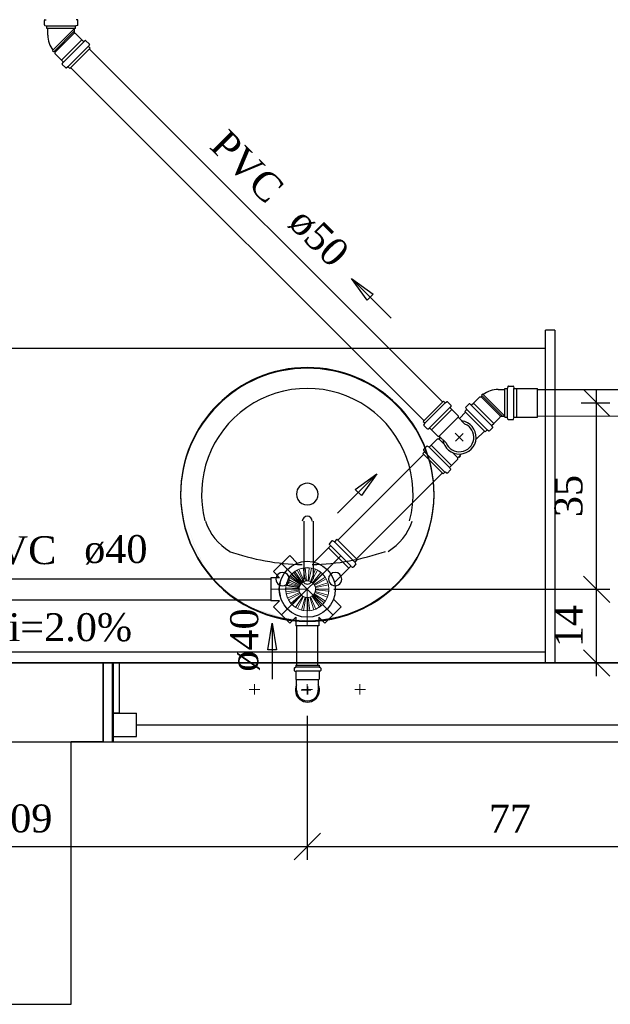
# Model space of a CAD drawing. Header units: millimetres. Extents: x 664 to 730045, y -4 to 80.
# Tile 45 of 78: x 729.49 to 733.97, y 18.03 to 25.5. Entities that reach past the tile are written whole.
import ezdxf

# ---------------------------------------------------------------- set-up
doc = ezdxf.new("R2010")
doc.units = ezdxf.units.MM
doc.header["$MEASUREMENT"] = 0
doc.linetypes.add('DASHDOT', pattern=[25.4, 12.7, -6.35, 0, -6.35])
for name, color, linetype, lineweight in [('CV-Sentido tubo', 7, 'Continuous', 20), ('CV-Seção tubo', 1, 'Continuous', 30), ('CV-Textos tubo', 7, 'Continuous', 20), ('Nível 1', 7, 'Continuous', 5), ('Simbolos', 1, 'Continuous', 30), ('SIMBOLOS INT', 8, 'Continuous', 5), ('Simbolos_int', 1, 'Continuous', 30), ('TQ-Sentido tubo', 7, 'Continuous', 20), ('TQ-Seção tubo', 1, 'Continuous', 30), ('TQ-Textos tubo', 7, 'Continuous', 20)]:
    doc.layers.add(name, color=color, linetype=linetype, lineweight=lineweight)
doc.styles.add('TimesNewRoman', font='times.ttf')
doc.dimstyles.get("Standard").update_dxf_attribs({"dimtxt": 0.18, "dimasz": 0.18, "dimexe": 0.18, "dimexo": 0.0625, "dimgap": 0.09, "dimtad": 0, "dimtih": 1, "dimtoh": 1, "dimdec": 4, "dimzin": 0, "dimdsep": 46, "dimtxsty": 'Standard', "dimcen": 0.09, "dimadec": 0, "dimazin": 0, "dimtfac": 1, "dimtdec": 4, "dimtofl": 0, "dimtmove": 0, "dimatfit": 3, "dimfxl": 0, "dimtolj": 1, "dimtzin": 0, "dimarcsym": 0})
doc.dimstyles.new('UM_25.000000', dxfattribs={"dimtxt": 0.18, "dimasz": 0.2, "dimexe": 0.1, "dimexo": 0.2, "dimgap": 0, "dimtad": 1, "dimtih": 1, "dimtoh": 1, "dimdec": 1, "dimlfac": 25, "dimzin": 0, "dimdsep": 46, "dimtxsty": 'Standard', "dimblk": 'CLOSED', "dimblk1": 'CLOSED', "dimblk2": 'CLOSED', "dimcen": 0.09, "dimdle": 0.1, "dimadec": 1, "dimazin": 2, "dimtfac": 1, "dimtdec": 4, "dimtofl": 0, "dimtmove": 0, "dimatfit": 3, "dimldrblk": 'CLOSED', "dimfxl": 0, "dimtolj": 1, "dimarcsym": 0})

# ---------------------------------------------------------------- blocks, each defined once
blk = doc.blocks.new('_OBLIQUE')
at = {"color": 0, "linetype": 'ByBlock', "lineweight": -2}
blk.add_line((-0.5, -0.5), (0.5, 0.5), dxfattribs=at)
blk = doc.blocks.new('*D60')
at = {"color": 0, "linetype": 'Continuous', "lineweight": -2}
for p, q in [((733.8637, 20.5158), (733.8637, 21.2748)), ((731.8711, 21.1748), (733.9637, 21.1748)), ((733.6761, 20.6158), (733.9637, 20.6158))]:
    blk.add_line(p, q, dxfattribs=at)
at = {"layer": 'Defpoints', "color": 0}
for p in [(731.6711, 21.1748), (733.8637, 21.1748), (733.4761, 20.6158)]:
    blk.add_point(p, dxfattribs=at)
at = {"color": 0, "lineweight": -2, "xscale": 0.2, "yscale": 0.2, "zscale": 0.2}
for p, rotation in [((733.8637, 21.1748), 90), ((733.8637, 20.6158), 270)]:
    blk.add_blockref('_OBLIQUE', p, dxfattribs=dict(at, rotation=rotation))
at = {"color": 7, "insert": (733.6519, 20.8953), "char_height": 0.2118, "attachment_point": 5, "rotation": 90, "style": 'TimesNewRoman'}
blk.add_mtext('\\A1;14', dxfattribs=at)
blk = doc.blocks.new('*D61')
at = {"color": 0, "linetype": 'Continuous', "lineweight": -2}
for p, q in [((733.8636, 21.0748), (733.8636, 22.6893)), ((733.7461, 22.5893), (733.9636, 22.5893)), ((731.8711, 21.1748), (733.9636, 21.1748))]:
    blk.add_line(p, q, dxfattribs=at)
at = {"layer": 'Defpoints', "color": 0}
for p in [(733.5461, 22.5893), (733.8636, 22.5893), (731.6711, 21.1748)]:
    blk.add_point(p, dxfattribs=at)
at = {"color": 0, "lineweight": -2, "xscale": 0.2, "yscale": 0.2, "zscale": 0.2}
for p, rotation in [((733.8636, 22.5893), 90), ((733.8636, 21.1748), 270)]:
    blk.add_blockref('_OBLIQUE', p, dxfattribs=dict(at, rotation=rotation))
at = {"color": 7, "insert": (733.6518, 21.882), "char_height": 0.2118, "attachment_point": 5, "rotation": 90, "style": 'TimesNewRoman'}
blk.add_mtext('\\A1;35', dxfattribs=at)
blk = doc.blocks.new('*D65')
at = {"color": 0, "linetype": 'Continuous', "lineweight": -2}
for p, q in [((727.3271, 20.2148), (727.3271, 19.123)), ((731.6711, 20.2148), (731.6711, 19.123)), ((727.2271, 19.223), (731.7711, 19.223))]:
    blk.add_line(p, q, dxfattribs=at)
at = {"layer": 'Defpoints', "color": 0}
for p in [(727.3271, 20.4148), (731.6711, 20.4148), (731.6711, 19.223)]:
    blk.add_point(p, dxfattribs=at)
at = {"color": 0, "lineweight": -2, "xscale": 0.2, "yscale": 0.2, "zscale": 0.2, "rotation": 180}
blk.add_blockref('_OBLIQUE', (727.3271, 19.223), dxfattribs=at)
at = {"color": 0, "lineweight": -2, "xscale": 0.2, "yscale": 0.2, "zscale": 0.2}
blk.add_blockref('_OBLIQUE', (731.6711, 19.223), dxfattribs=at)
at = {"color": 7, "insert": (729.4991, 19.4348), "char_height": 0.2118, "attachment_point": 5, "rotation": 0.00573, "style": 'TimesNewRoman'}
blk.add_mtext('\\A1;109', dxfattribs=at)
blk = doc.blocks.new('*D66')
at = {"color": 0, "linetype": 'Continuous', "lineweight": -2}
for p, q in [((731.6711, 20.2148), (731.6711, 19.123)), ((734.7421, 20.2148), (734.7421, 19.123)), ((731.5711, 19.223), (734.8421, 19.223))]:
    blk.add_line(p, q, dxfattribs=at)
at = {"layer": 'Defpoints', "color": 0}
for p in [(731.6711, 20.4148), (734.7421, 20.4148), (734.7421, 19.223)]:
    blk.add_point(p, dxfattribs=at)
at = {"color": 0, "lineweight": -2, "xscale": 0.2, "yscale": 0.2, "zscale": 0.2, "rotation": 180}
blk.add_blockref('_OBLIQUE', (731.6711, 19.223), dxfattribs=at)
at = {"color": 0, "lineweight": -2, "xscale": 0.2, "yscale": 0.2, "zscale": 0.2}
blk.add_blockref('_OBLIQUE', (734.7421, 19.223), dxfattribs=at)
at = {"color": 7, "insert": (733.2066, 19.4348), "char_height": 0.2118, "attachment_point": 5, "rotation": 0.00573, "style": 'TimesNewRoman'}
blk.add_mtext('\\A1;77', dxfattribs=at)

msp = doc.modelspace()

# ---------------------------------------------------------------- hatches: boundary and pattern name
at = {"linetype": 'Continuous'}
for points in [[(730.7221, 21.8938), (730.7101, 21.8908), (730.7571, 21.6798), (730.8271, 21.4748), (730.9211, 21.2928), (731.0851, 21.1408), (731.2731, 21.0288), (731.4841, 20.9588), (731.6951, 20.9358), (731.9061, 20.9588), (732.0931, 21.0288), (732.2811, 21.1408), (732.4451, 21.2988), (732.5381, 21.4808), (732.6091, 21.6798), (732.6091, 21.6798), (732.5381, 21.4748), (732.4211, 21.2868), (732.2811, 21.1408), (732.0931, 21.0288), (731.8821, 20.9588), (731.6711, 20.9358), (731.4601, 20.9588), (731.2731, 21.0288), (731.0851, 21.1408), (730.9211, 21.2928), (730.8271, 21.4808), (730.7571, 21.6798), (730.7101, 21.8908), (730.7101, 21.8968), (730.7101, 21.8968)], [(732.7311, 21.2238), (732.7311, 21.2178), (732.7311, 21.2178), (732.7311, 21.2238), (732.7311, 21.2238), (732.7311, 21.2238), (732.7311, 21.2238)]]:
    msp.add_hatch(color=8, dxfattribs=at).paths.add_polyline_path(points)

# ---------------------------------------------------------------- linework, layer by layer
at = {"color": 7}
for p, q in [((733.4761, 20.6978), (733.4761, 23.1408)), ((733.5461, 23.1408), (733.4761, 23.1408)), ((733.5461, 23.1408), (733.5461, 20.6158)), ((733.4761, 23.0008), (725.5071, 23.0008)), ((733.4761, 20.6978), (725.5071, 20.6978)), ((733.4761, 20.6158), (733.4761, 20.6978)), ((730.1211, 20.6148), (725.5041, 20.6148)), ((730.1241, 20.6158), (725.5071, 20.6158)), ((725.5071, 20.6158), (730.1241, 20.6158)), ((730.2471, 20.6148), (730.1211, 20.6148)), ((730.1991, 20.6148), (730.1211, 20.6148)), ((730.1211, 20.6148), (730.1211, 20.0178)), ((730.1951, 20.6158), (730.1241, 20.6158)), ((730.1241, 20.6158), (730.1241, 20.0178)), ((730.1951, 20.0178), (730.1951, 20.6158)), ((746.5541, 20.6158), (730.1951, 20.6158)), ((730.1951, 20.6158), (730.1951, 20.0178)), ((730.1991, 20.0178), (730.1991, 20.6148)), ((746.5611, 20.6148), (730.1991, 20.6148)), ((730.1991, 20.6148), (730.1991, 20.0178)), ((730.2471, 20.2338), (730.2471, 20.6148)), ((730.1991, 20.2338), (730.3761, 20.2338)), ((730.1991, 20.0568), (730.1991, 20.2338)), ((730.1991, 20.2338), (730.1991, 20.0178)), ((730.2471, 20.2338), (730.1991, 20.2338)), ((730.3761, 20.0568), (730.3761, 20.2338)), ((746.3901, 20.1438), (730.3761, 20.1438)), ((730.1991, 20.0568), (730.3761, 20.0568)), ((727.4991, 20.0178), (730.1241, 20.0178)), ((729.8811, 18.0258), (729.8811, 20.0178)), ((730.1211, 20.0178), (729.8811, 20.0178)), ((730.1211, 20.0178), (730.1991, 20.0178)), ((730.1211, 20.0178), (730.1991, 20.0178)), ((730.1241, 20.0178), (730.1951, 20.0178)), ((730.1951, 20.0178), (746.5541, 20.0178)), ((730.1991, 20.0178), (746.5611, 20.0178)), ((723.9111, 18.0258), (729.8811, 18.0258))]:
    msp.add_line(p, q, dxfattribs=at)
at = {"color": 8}
for p, q in [((731.6481, 21.2518), (731.6481, 21.6908)), ((731.7181, 21.2518), (731.7181, 21.6908))]:
    msp.add_line(p, q, dxfattribs=at)
for centre, radius, start, end in [((731.6711, 21.8968), 0.9604, 0.00001, 180), ((731.6711, 21.8908), 0.9604, 0.00001, 180), ((731.6711, 21.8968), 0.8016, 345.307, 194.693), ((731.6711, 21.8968), 0.0821, 0.00001, 180), ((731.6711, 21.8968), 0.9604, 180, 0.00001), ((731.6711, 21.8908), 0.9604, 180, 0.00001), ((731.6711, 21.8968), 0.0821, 180, 0.00001), ((731.2961, 21.8198), 0.4161, 197.81, 239.207), ((731.6711, 21.6908), 0.0379, 0.00001, 180), ((732.0701, 21.8198), 0.4161, 300.793, 342.19), ((731.6711, 23.1618), 1.8001, 250.791, 268.793), ((731.6711, 23.1618), 1.8001, 271.207, 289.209), ((731.4841, 21.2518), 0.0505, 0.00001, 180), ((731.8821, 21.2518), 0.0505, 0.00001, 180), ((731.4841, 21.2518), 0.0505, 180, 0.00001), ((731.6711, 21.2518), 0.0379, 180, 0.00001), ((731.8821, 21.2518), 0.0505, 180, 0.00001)]:
    msp.add_arc(centre, radius, start, end, dxfattribs=at)
at = {"layer": 'CV-Seção tubo'}
for p, q in [((732.6964, 22.5961), (730.0192, 25.2733)), ((732.555, 22.4547), (729.8777, 25.1319))]:
    msp.add_line(p, q, dxfattribs=at)
at = {"layer": 'Nível 1'}
for p, q in [((731.5346, 21.266), (731.5551, 21.2907)), ((731.5516, 21.2872), (731.5763, 21.3091)), ((731.5551, 21.2907), (731.6265, 21.2193)), ((731.5672, 21.3013), (731.5933, 21.319)), ((731.5672, 21.3013), (731.6308, 21.2235)), ((731.5763, 21.3091), (731.635, 21.2264)), ((731.5933, 21.319), (731.6414, 21.2299)), ((731.6075, 21.3261), (731.6386, 21.336)), ((731.6075, 21.3261), (731.6471, 21.2327)), ((731.6386, 21.336), (731.6584, 21.237)), ((731.6541, 21.3374), (731.6859, 21.3381)), ((731.6541, 21.3374), (731.6647, 21.2377)), ((731.6859, 21.3381), (731.6775, 21.2377)), ((731.7022, 21.336), (731.6831, 21.2363)), ((731.7326, 21.3268), (731.6951, 21.2327)), ((731.7475, 21.3204), (731.7001, 21.2306)), ((731.7022, 21.336), (731.7326, 21.3268)), ((731.7743, 21.302), (731.7107, 21.2243)), ((731.7856, 21.2921), (731.7149, 21.22)), ((731.7475, 21.3204), (731.7743, 21.302)), ((731.7856, 21.2921), (731.8069, 21.2667)), ((731.5092, 21.2023), (731.5177, 21.2334)), ((731.5134, 21.2221), (731.5261, 21.2518)), ((731.5134, 21.2221), (731.6103, 21.1931)), ((731.5177, 21.2334), (731.6117, 21.1974)), ((731.524, 21.2483), (731.5417, 21.2759)), ((731.524, 21.2483), (731.6145, 21.203)), ((731.5261, 21.2518), (731.6159, 21.2045)), ((731.5346, 21.266), (731.6188, 21.2101)), ((731.5417, 21.2759), (731.6209, 21.2137)), ((731.5516, 21.2872), (731.6251, 21.2179)), ((731.6188, 21.2101), (731.6265, 21.2193)), ((731.6251, 21.2179), (731.635, 21.2264)), ((731.6308, 21.2235), (731.6414, 21.2299)), ((731.6471, 21.2327), (731.6584, 21.237)), ((731.6647, 21.2377), (731.6775, 21.2377)), ((731.6831, 21.2363), (731.6951, 21.2327)), ((731.7001, 21.2306), (731.7107, 21.2243)), ((731.7149, 21.22), (731.7234, 21.2101)), ((731.8069, 21.2667), (731.7234, 21.2101)), ((731.8153, 21.254), (731.727, 21.2052)), ((731.8274, 21.2235), (731.7312, 21.1939)), ((731.8153, 21.254), (731.8274, 21.2235)), ((731.507, 21.1748), (731.5099, 21.2073)), ((731.507, 21.1748), (731.6075, 21.1748)), ((731.5078, 21.1868), (731.6082, 21.1797)), ((731.5085, 21.155), (731.5078, 21.1868)), ((731.5085, 21.155), (731.6082, 21.167)), ((731.5092, 21.2023), (731.6089, 21.1861)), ((731.5099, 21.2073), (731.6089, 21.1875)), ((731.5113, 21.1394), (731.6096, 21.1613)), ((731.5212, 21.1083), (731.6131, 21.1493)), ((731.5283, 21.0941), (731.6159, 21.1436)), ((731.6075, 21.1748), (731.6089, 21.1875)), ((731.6082, 21.167), (731.6082, 21.1797)), ((731.6089, 21.1861), (731.6117, 21.1974)), ((731.6131, 21.1493), (731.6096, 21.1613)), ((731.6103, 21.1931), (731.6159, 21.2045)), ((731.6145, 21.203), (731.6209, 21.2137)), ((731.623, 21.1337), (731.6159, 21.1436)), ((731.7298, 21.1514), (731.7241, 21.1401)), ((731.727, 21.2052), (731.7312, 21.1939)), ((731.8238, 21.1139), (731.7298, 21.1514)), ((731.734, 21.1698), (731.7312, 21.1571)), ((731.8288, 21.1288), (731.7312, 21.1571)), ((731.8316, 21.208), (731.7326, 21.1882)), ((731.7326, 21.1882), (731.734, 21.1755)), ((731.8351, 21.1762), (731.734, 21.1755)), ((731.8344, 21.1613), (731.734, 21.1698)), ((731.8344, 21.1613), (731.8288, 21.1288)), ((731.8316, 21.208), (731.8351, 21.1762)), ((731.5212, 21.1083), (731.5113, 21.1394)), ((731.5466, 21.0673), (731.5283, 21.0941)), ((731.5466, 21.0673), (731.623, 21.1337)), ((731.5573, 21.0567), (731.6273, 21.1295)), ((731.5827, 21.0369), (731.6372, 21.121)), ((731.5969, 21.0284), (731.6421, 21.1189)), ((731.6265, 21.0171), (731.6541, 21.1139)), ((731.6372, 21.121), (731.6273, 21.1295)), ((731.6541, 21.1139), (731.6421, 21.1189)), ((731.6421, 21.0128), (731.6598, 21.1125)), ((731.6718, 21.1118), (731.6598, 21.1125)), ((731.6739, 21.0107), (731.6718, 21.1118)), ((731.6902, 21.1147), (731.6782, 21.1125)), ((731.6902, 21.0114), (731.6782, 21.1125)), ((731.7213, 21.0185), (731.6902, 21.1147)), ((731.7072, 21.1231), (731.6966, 21.1168)), ((731.7369, 21.0241), (731.6966, 21.1168)), ((731.7644, 21.0404), (731.7072, 21.1231)), ((731.7206, 21.1352), (731.7121, 21.1267)), ((731.7772, 21.0489), (731.7121, 21.1267)), ((731.7998, 21.0729), (731.7206, 21.1352)), ((731.809, 21.085), (731.7241, 21.1401)), ((731.7998, 21.0729), (731.7772, 21.0489)), ((731.8238, 21.1139), (731.809, 21.085)), ((731.5827, 21.0369), (731.5573, 21.0567)), ((731.6265, 21.0171), (731.5969, 21.0284)), ((731.6739, 21.0107), (731.6421, 21.0128)), ((731.7213, 21.0185), (731.6902, 21.0114)), ((731.7644, 21.0404), (731.7369, 21.0241))]:
    msp.add_line(p, q, dxfattribs=at)
for radius in [0.1641, 0.0631]:
    msp.add_circle((731.6711, 21.1748), radius, dxfattribs=at)
at = {"layer": 'Simbolos'}
for p, q in [((729.6786, 25.4562), (729.6786, 25.4912)), ((729.6816, 25.4952), (729.6926, 25.4962)), ((729.9296, 25.4952), (729.9186, 25.4962)), ((729.9326, 25.4562), (729.9326, 25.4912)), ((729.6816, 25.4522), (729.6936, 25.4492)), ((729.6966, 25.4282), (729.6966, 25.4452)), ((729.9146, 25.4282), (729.6966, 25.4282)), ((729.7038, 25.378), (729.7045, 25.4282)), ((729.9067, 25.3956), (729.9067, 25.4282)), ((729.9146, 25.4282), (729.9146, 25.4452)), ((729.9296, 25.4522), (729.9176, 25.4492)), ((729.9131, 25.3921), (729.911, 25.3914)), ((729.9612, 25.344), (729.9131, 25.3921)), ((729.9746, 25.3306), (729.9612, 25.344)), ((729.9888, 25.3377), (729.9803, 25.3306)), ((730.0185, 25.3122), (729.9937, 25.337)), ((729.7434, 25.2648), (729.7399, 25.2599)), ((729.7476, 25.2521), (729.7399, 25.2599)), ((729.7526, 25.2556), (729.7476, 25.2521)), ((729.7597, 25.2486), (729.7526, 25.2556)), ((729.8714, 25.1255), (730.0255, 25.2797)), ((730.0192, 25.3073), (730.0128, 25.2967)), ((730.0255, 25.2797), (730.0135, 25.2917)), ((729.759, 25.238), (729.7597, 25.2486)), ((729.807, 25.1899), (729.759, 25.238)), ((729.8205, 25.1764), (729.807, 25.1899)), ((729.8134, 25.1623), (729.8205, 25.1708)), ((729.8389, 25.1326), (729.8141, 25.1574)), ((729.8438, 25.1319), (729.8544, 25.1383)), ((729.8714, 25.1255), (729.8594, 25.1376)), ((733.192, 22.7131), (733.189, 22.7011)), ((733.196, 22.7161), (733.231, 22.7161)), ((733.235, 22.7131), (733.236, 22.7021)), ((732.9298, 22.5876), (732.9778, 22.6357)), ((732.9778, 22.6357), (732.9884, 22.6349)), ((732.9884, 22.6349), (732.9955, 22.642)), ((732.992, 22.647), (732.9998, 22.6547)), ((732.9955, 22.642), (732.992, 22.647)), ((733.0047, 22.6512), (732.9998, 22.6547)), ((733.1178, 22.6908), (733.1681, 22.6901)), ((733.1681, 22.48), (733.168, 22.698)), ((733.168, 22.698), (733.185, 22.698)), ((733.24, 22.6981), (733.259, 22.6981)), ((733.259, 22.6981), (733.26, 22.6981)), ((733.26, 22.6981), (733.416, 22.6982)), ((732.5486, 22.4483), (732.7028, 22.6024)), ((732.7028, 22.6024), (732.7148, 22.5904)), ((732.7304, 22.5961), (732.7198, 22.5897)), ((732.7353, 22.5954), (732.7601, 22.5706)), ((732.7608, 22.5657), (732.7537, 22.5572)), ((732.8725, 22.5557), (732.8972, 22.5805)), ((732.9022, 22.5812), (732.9107, 22.5741)), ((732.9163, 22.5741), (732.9298, 22.5876)), ((732.7537, 22.5515), (732.7671, 22.5381)), ((732.7671, 22.5381), (732.7678, 22.5374)), ((732.7678, 22.5374), (732.8152, 22.49)), ((732.8152, 22.49), (732.8145, 22.4794)), ((732.8237, 22.4702), (732.8711, 22.5176)), ((732.8654, 22.5232), (732.8774, 22.5352)), ((732.8654, 22.5232), (733.0196, 22.3691)), ((732.8718, 22.5508), (732.8781, 22.5402)), ((733.1355, 22.4879), (733.1681, 22.4879)), ((732.5486, 22.4483), (732.5607, 22.4363)), ((732.555, 22.4207), (732.5614, 22.4313)), ((732.5557, 22.4157), (732.5805, 22.391)), ((732.8145, 22.4794), (732.8661, 22.4278)), ((733.0705, 22.42), (733.0839, 22.4334)), ((733.0775, 22.4058), (733.0705, 22.4143)), ((733.0839, 22.4334), (733.132, 22.4815)), ((733.132, 22.4815), (733.1313, 22.4836)), ((733.1681, 22.48), (733.1851, 22.48)), ((733.1921, 22.4651), (733.1891, 22.4771)), ((733.1961, 22.4621), (733.2311, 22.4621)), ((733.2351, 22.4651), (733.2361, 22.4761)), ((733.2401, 22.4801), (733.2591, 22.4801)), ((733.2591, 22.4801), (733.2601, 22.4801)), ((733.2601, 22.4801), (733.4161, 22.4802)), ((732.5854, 22.3903), (732.5939, 22.3974)), ((732.5995, 22.3974), (732.613, 22.3839)), ((732.613, 22.3839), (732.6137, 22.3832)), ((732.6137, 22.3832), (732.6611, 22.3358)), ((732.6611, 22.3358), (732.6717, 22.3366)), ((732.6717, 22.3366), (732.7233, 22.2849)), ((732.9496, 22.3104), (733.0139, 22.3747)), ((733.0196, 22.3691), (733.0316, 22.3811)), ((733.0471, 22.3754), (733.0365, 22.3818)), ((733.0521, 22.3761), (733.0768, 22.4009)), ((732.5967, 22.2545), (732.6101, 22.268)), ((732.6101, 22.268), (732.6582, 22.316)), ((732.6582, 22.316), (732.6688, 22.3153)), ((732.6688, 22.3153), (732.6809, 22.3274)), ((732.6724, 22.3274), (732.6766, 22.3316)), ((732.6759, 22.3224), (732.6724, 22.3274)), ((732.5458, 22.2036), (732.5578, 22.2156)), ((732.7, 22.0495), (732.5458, 22.2036)), ((732.5522, 22.2312), (732.5585, 22.2206)), ((732.5529, 22.2361), (732.5776, 22.2609)), ((732.5826, 22.2616), (732.5911, 22.2545)), ((732.8117, 22.1725), (732.8407, 22.2015)), ((732.8279, 22.1888), (732.8315, 22.1838)), ((732.7509, 22.1004), (732.7643, 22.1138)), ((732.7643, 22.1138), (732.8124, 22.1619)), ((732.8124, 22.1619), (732.8117, 22.1725)), ((732.8187, 22.1796), (732.8237, 22.176)), ((732.8237, 22.176), (732.8315, 22.1838)), ((732.7, 22.0495), (732.712, 22.0615)), ((732.7275, 22.0558), (732.7169, 22.0622)), ((732.7325, 22.0565), (732.7572, 22.0813)), ((732.7579, 22.0862), (732.7509, 22.0947)), ((731.845, 21.5085), (731.838, 21.517)), ((731.8578, 21.541), (731.8387, 21.5219)), ((731.8762, 21.534), (731.8627, 21.5417)), ((731.896, 21.5538), (731.8762, 21.534)), ((732.0501, 21.3996), (731.896, 21.5538)), ((731.8309, 21.4887), (731.7255, 21.3834)), ((731.8316, 21.4894), (731.8309, 21.4887)), ((731.845, 21.5029), (731.8316, 21.4894)), ((731.5375, 21.4314), (731.4144, 21.3084)), ((731.5954, 21.3735), (731.5375, 21.4314)), ((732.0501, 21.3996), (732.0303, 21.3798)), ((732.0303, 21.3798), (732.0381, 21.3664)), ((731.4604, 21.2624), (731.4144, 21.3084)), ((731.9851, 21.3346), (731.8797, 21.2292)), ((731.9858, 21.3353), (731.9851, 21.3346)), ((731.9992, 21.3487), (731.9858, 21.3353)), ((732.0049, 21.3487), (732.0133, 21.3416)), ((732.0374, 21.3614), (732.0183, 21.3423)), ((731.4604, 21.2624), (731.3946, 21.2617)), ((731.3946, 21.2617), (731.3946, 21.0878)), ((731.4604, 21.0871), (731.3946, 21.0878)), ((731.4604, 21.0871), (731.4144, 21.0411)), ((731.8698, 21.0991), (731.9271, 21.0418)), ((731.5375, 20.9181), (731.4144, 21.0411)), ((731.9271, 21.0418), (731.804, 20.9188)), ((731.5834, 20.964), (731.5375, 20.9181)), ((731.5834, 20.964), (731.5841, 20.8983)), ((731.7588, 20.964), (731.7581, 20.8983)), ((731.7588, 20.964), (731.804, 20.9188)), ((731.7581, 20.8983), (731.5841, 20.8983)), ((731.5721, 20.5768), (731.5721, 20.5578)), ((731.5751, 20.5808), (731.5811, 20.5818)), ((731.5761, 20.5538), (731.5801, 20.5528)), ((731.5841, 20.5978), (731.7611, 20.5978)), ((731.5841, 20.5978), (731.5841, 20.5858)), ((731.5841, 20.5488), (731.5841, 20.4918)), ((731.7611, 20.5978), (731.7611, 20.5858)), ((731.7611, 20.5488), (731.7611, 20.4918)), ((731.7701, 20.5808), (731.7641, 20.5818)), ((731.7691, 20.5538), (731.7641, 20.5528)), ((731.7731, 20.5768), (731.7731, 20.5578)), ((731.5841, 20.4918), (731.5901, 20.4868)), ((731.5901, 20.4488), (731.5901, 20.4868)), ((731.7611, 20.4918), (731.7551, 20.4868)), ((731.7551, 20.4488), (731.7551, 20.4868)), ((731.5901, 20.4098), (731.5901, 20.4488)), ((731.7551, 20.4098), (731.7551, 20.4488))]:
    msp.add_line(p, q, dxfattribs=at)
msp.add_circle((731.6711, 21.1748), 0.2124, dxfattribs=at)
for centre, radius, start, end in [((729.6826, 25.4912), 0.004, 95, 180), ((729.9286, 25.4912), 0.004, 0, 85), ((729.6826, 25.4562), 0.004, 180, 255), ((729.6926, 25.4452), 0.004, 0, 75), ((729.9186, 25.4452), 0.004, 105, 180), ((729.9286, 25.4562), 0.004, 285, 0), ((729.8933, 25.3794), 0.1893, 180.444, 217.398), ((729.911, 25.3956), 0.004, 180, 270), ((729.9774, 25.3334), 0.004, 225, 310), ((729.9909, 25.3341), 0.004, 45, 130), ((730.0163, 25.2945), 0.004, 150, 225), ((730.0156, 25.3094), 0.004, 330, 45), ((729.8176, 25.1736), 0.004, 320, 45), ((729.8169, 25.1602), 0.004, 140, 225), ((729.8417, 25.1354), 0.004, 225, 300), ((729.8565, 25.1347), 0.004, 45, 120), ((733.196, 22.7121), 0.004, 90.0384, 165.038), ((733.231, 22.7121), 0.004, 5.03838, 90.0384), ((733.1193, 22.5013), 0.1893, 90.4443, 127.398), ((733.185, 22.702), 0.004, 270.038, 345.038), ((733.24, 22.7021), 0.004, 185.038, 270.038), ((732.7176, 22.5932), 0.004, 225, 300), ((732.7325, 22.5925), 0.004, 45, 120), ((732.7572, 22.5678), 0.004, 320, 45), ((732.9001, 22.5777), 0.004, 49.9999, 135), ((732.9135, 22.577), 0.004, 230, 315), ((732.7565, 22.5543), 0.004, 140, 225), ((732.8753, 22.5529), 0.004, 135, 210), ((732.8746, 22.5381), 0.004, 315, 30.0001), ((733.1355, 22.4836), 0.004, 90, 180), ((732.5585, 22.4186), 0.004, 150, 225), ((732.5578, 22.4334), 0.004, 330, 45), ((732.8237, 22.3274), 0.1094, 202.953, 67.0474), ((733.0733, 22.4172), 0.004, 135, 220), ((733.1851, 22.476), 0.004, 15.0384, 90.0384), ((733.1961, 22.4661), 0.004, 195.038, 270.038), ((733.2311, 22.4661), 0.004, 270.038, 355.038), ((733.2401, 22.4761), 0.004, 90.0384, 175.038), ((732.5833, 22.3938), 0.004, 225, 310), ((732.5967, 22.3945), 0.004, 45, 130), ((733.0344, 22.3783), 0.004, 59.9999, 135), ((733.0493, 22.379), 0.004, 240, 315), ((733.074, 22.4037), 0.004, 315, 40.0001), ((732.5805, 22.2581), 0.004, 50, 135), ((732.5557, 22.2333), 0.004, 135, 210), ((732.555, 22.2185), 0.004, 315, 30), ((732.5939, 22.2574), 0.004, 230, 315), ((732.7148, 22.0587), 0.004, 60, 135), ((732.7296, 22.0594), 0.004, 240, 315), ((732.7537, 22.0976), 0.004, 135, 220), ((732.7544, 22.0841), 0.004, 315, 40), ((731.8415, 21.5191), 0.004, 135, 220), ((731.8606, 21.5382), 0.004, 60, 135), ((731.8755, 21.5389), 0.004, 240, 315), ((731.8422, 21.5057), 0.004, 315, 40), ((731.6711, 21.1748), 0.2124, 193.395, 193.395), ((731.6711, 21.1748), 0.2124, 103.395, 103.395), ((731.6711, 21.1748), 0.2124, 166.605, 166.605), ((731.7213, 21.3876), 0.006, 256.652, 315), ((732.0353, 21.3791), 0.004, 135, 210), ((732.0345, 21.3643), 0.004, 315, 30), ((732.002, 21.3459), 0.004, 50, 135), ((732.0155, 21.3452), 0.004, 230, 315), ((731.6711, 21.1748), 0.2124, 166.605, 193.395), ((731.8839, 21.225), 0.006, 135, 193.348), ((731.5761, 20.5768), 0.004, 105, 180), ((731.5761, 20.5578), 0.004, 180, 265), ((731.5801, 20.5488), 0.004, 0.00015, 85.0001), ((731.5801, 20.5858), 0.004, 285, 0.00015), ((731.7651, 20.5858), 0.004, 180, 255), ((731.7651, 20.5488), 0.004, 95.0001, 180), ((731.7691, 20.5578), 0.004, 275, 0.00015), ((731.7691, 20.5768), 0.004, 0.00015, 75.0001), ((731.6721, 20.4098), 0.0823, 180, 0.00015)]:
    msp.add_arc(centre, radius, start, end, dxfattribs=at)
at = {"layer": 'SIMBOLOS INT'}
for p, q in [((731.8762, 21.534), (732.0303, 21.3798)), ((731.9851, 21.3346), (731.8309, 21.4887)), ((731.8479, 21.5057), (732.002, 21.3515))]:
    msp.add_line(p, q, dxfattribs=at)
at = {"layer": 'SIMBOLOS INT', "linetype": 'DASHDOT', "ltscale": 0.05}
for p, q in [((731.4759, 20.9796), (731.973, 21.4767)), ((731.4759, 21.3699), (731.8656, 20.9803)), ((731.3953, 21.1748), (731.6711, 21.1748)), ((731.6711, 20.899), (731.6711, 21.1748))]:
    msp.add_line(p, q, dxfattribs=at)
at = {"layer": 'SIMBOLOS INT', "linetype": 'Continuous'}
for p, q in [((731.2721, 20.4148), (731.2301, 20.4148)), ((731.2721, 20.4148), (731.2721, 20.4538)), ((731.2721, 20.4148), (731.3111, 20.4148)), ((731.2721, 20.4148), (731.2721, 20.3758)), ((731.6711, 20.4148), (731.6321, 20.4148)), ((731.6711, 20.4148), (731.6711, 20.4538)), ((731.6711, 20.4148), (731.6711, 20.3758)), ((731.6711, 20.4148), (731.7101, 20.4148)), ((732.0701, 20.4148), (732.0311, 20.4148)), ((732.0701, 20.4148), (732.0701, 20.4538)), ((732.0701, 20.4148), (732.1121, 20.4148)), ((732.0701, 20.4148), (732.0701, 20.3758))]:
    msp.add_line(p, q, dxfattribs=at)
at = {"layer": 'Simbolos_int'}
for p, q in [((729.9146, 25.4482), (729.6966, 25.4482)), ((729.9067, 25.4282), (729.7045, 25.4282)), ((729.7434, 25.2648), (729.9067, 25.4282)), ((729.7526, 25.2556), (729.9074, 25.4105)), ((729.7597, 25.2486), (729.9067, 25.3956)), ((729.807, 25.1899), (729.9612, 25.344)), ((729.8233, 25.1736), (729.9774, 25.3278)), ((729.8572, 25.1397), (730.0114, 25.2938)), ((732.9955, 22.642), (733.1504, 22.4872)), ((733.0047, 22.6512), (733.1681, 22.4879)), ((733.1681, 22.4879), (733.1681, 22.6901)), ((733.1881, 22.4801), (733.188, 22.6981)), ((733.2371, 22.4801), (733.237, 22.6981)), ((733.2591, 22.4801), (733.259, 22.6981)), ((733.4161, 22.4802), (733.416, 22.6982)), ((732.5628, 22.4341), (732.7169, 22.5883)), ((732.9135, 22.5713), (733.0676, 22.4172)), ((732.9298, 22.5876), (733.0839, 22.4334)), ((732.9884, 22.6349), (733.1355, 22.4879)), ((732.5974, 22.3995), (732.7516, 22.5536)), ((732.7671, 22.5381), (732.613, 22.3839)), ((733.0139, 22.3747), (732.8711, 22.5176)), ((732.8796, 22.5374), (733.0337, 22.3832)), ((732.8145, 22.4794), (732.6717, 22.3366)), ((732.8237, 22.3274), (732.7919, 22.3592)), ((732.7919, 22.3592), (732.8527, 22.2984)), ((732.7947, 22.2984), (732.8527, 22.3564)), ((732.7643, 22.1138), (732.6101, 22.268)), ((732.6688, 22.3153), (732.707, 22.2772)), ((732.7141, 22.0636), (732.5599, 22.2178)), ((732.748, 22.0976), (732.5939, 22.2517)), ((732.8117, 22.1725), (732.7735, 22.2107)), ((731.7611, 20.5828), (731.5841, 20.5828)), ((731.7611, 20.5528), (731.5841, 20.5528)), ((731.7551, 20.4868), (731.5901, 20.4868)), ((731.6991, 20.4098), (731.6241, 20.4098)), ((731.6721, 20.4378), (731.6721, 20.3758))]:
    msp.add_line(p, q, dxfattribs=at)
for centre, radius, start, end in [((732.8237, 22.3274), 0.1272, 187.861, 82.1393), ((731.6721, 20.4098), 0.0912, 154.623, 25.377)]:
    msp.add_arc(centre, radius, start, end, dxfattribs=at)
at = {"layer": 'TQ-Seção tubo'}
for p, q in [((733.416, 22.6892), (738.3178, 22.6924)), ((733.4161, 22.4892), (738.5177, 22.4926)), ((731.9023, 21.5474), (732.5522, 22.1973)), ((732.0437, 21.406), (732.6936, 22.0558)), ((728.1878, 21.2548), (731.3946, 21.2548)), ((728.1878, 21.0948), (731.3946, 21.0948)), ((731.5911, 20.5978), (731.5911, 20.8983)), ((731.7511, 20.5978), (731.7511, 20.8983))]:
    msp.add_line(p, q, dxfattribs=at)

# ---------------------------------------------------------------- texts
at = {"layer": 'CV-Textos tubo', "char_height": 0.2118, "rotation": 314.99989, "line_spacing_factor": 0.798, "style": 'TimesNewRoman'}
for s, insert, width, attachment_point in [('PVC', (731.3576, 24.0842), 1.15604, 9), ('ø50', (731.5076, 23.9342), 0.895279, 7)]:
    msp.add_mtext(s, dxfattribs=dict(at, insert=insert, width=width, attachment_point=attachment_point))
at = {"layer": 'TQ-Textos tubo', "char_height": 0.2118, "line_spacing_factor": 0.798, "style": 'TimesNewRoman'}
for s, insert, width, attachment_point in [('PVC', (729.7691, 21.3607), 1.15604, 9), ('ø40', (729.9801, 21.3607), 0.895279, 7), ('i=2.0%', (729.8751, 20.7767), 1.741303, 8)]:
    msp.add_mtext(s, dxfattribs=dict(at, insert=insert, width=width, attachment_point=attachment_point))
at = {"layer": 'TQ-Textos tubo', "insert": (731.312, 20.5494), "char_height": 0.2118, "width": 0.895279, "attachment_point": 7, "rotation": 90.00021, "line_spacing_factor": 0.798, "style": 'TimesNewRoman'}
msp.add_mtext('ø40', dxfattribs=at)

# ---------------------------------------------------------------- dimensions: what is measured, and where the dimension line sits
at = {"linetype": 'Continuous'}
dim = msp.add_linear_dim(base=(733.8636, 22.5893), p1=(731.6711, 21.1748), p2=(733.5461, 22.5893), angle=90, text='35', dimstyle='UM_25.000000', override={"dimtxt": 0.2118, "dimasz": 0.2, "dimexe": 0.1, "dimexo": 0.2, "dimtad": 1, "dimtih": 0, "dimtoh": 0, "dimdec": 1, "dimlfac": 25, "dimzin": 8, "dimtxsty": 'TimesNewRoman', "dimblk": 'OBLIQUE', "dimblk1": 'OBLIQUE', "dimblk2": 'OBLIQUE', "dimsah": 1, "dimdle": 0.1, "dimse1": 0, "dimse2": 0, "dimclrt": 7, "dimadec": 1, "dimazin": 3, "dimtmove": 2, "dimldrblk": 'OBLIQUE'}, dxfattribs=at)
dim.commit()
dim.dimension.update_dxf_attribs({"geometry": '*D61', "text_midpoint": (733.6518, 21.882), "dimtype": 160, "text_rotation": 90})
dim = msp.add_linear_dim(base=(733.8637, 21.1748), p1=(733.4761, 20.6158), p2=(731.6711, 21.1748), angle=90, dimstyle='UM_25.000000', override={"dimtxt": 0.2118, "dimasz": 0.2, "dimexe": 0.1, "dimexo": 0.2, "dimtad": 1, "dimtih": 0, "dimtoh": 0, "dimdec": 1, "dimlfac": 25, "dimzin": 8, "dimtxsty": 'TimesNewRoman', "dimblk": 'OBLIQUE', "dimblk1": 'OBLIQUE', "dimblk2": 'OBLIQUE', "dimsah": 1, "dimdle": 0.1, "dimse1": 0, "dimse2": 0, "dimclrt": 7, "dimadec": 1, "dimazin": 3, "dimtmove": 2, "dimldrblk": 'OBLIQUE'}, dxfattribs=at)
dim.commit()
dim.dimension.update_dxf_attribs({"geometry": '*D60', "text_midpoint": (733.6519, 20.8953), "dimtype": 160, "text_rotation": 90})
for base, p1, p2, text, picture, middle in [((731.6711, 19.223), (727.3271, 20.4148), (731.6711, 20.4148), '109', '*D65', (729.4991, 19.4348)), ((734.7421, 19.223), (731.6711, 20.4148), (734.7421, 20.4148), '77', '*D66', (733.2066, 19.4348))]:
    dim = msp.add_linear_dim(base=base, p1=p1, p2=p2, text=text, dimstyle='UM_25.000000', override={"dimtxt": 0.2118, "dimasz": 0.2, "dimexe": 0.1, "dimexo": 0.2, "dimtad": 1, "dimtih": 0, "dimtoh": 0, "dimdec": 1, "dimlfac": 25, "dimzin": 8, "dimtxsty": 'TimesNewRoman', "dimblk": 'OBLIQUE', "dimblk1": 'OBLIQUE', "dimblk2": 'OBLIQUE', "dimsah": 1, "dimdle": 0.1, "dimse1": 0, "dimse2": 0, "dimclrt": 7, "dimadec": 1, "dimazin": 3, "dimtmove": 2, "dimldrblk": 'OBLIQUE'}, dxfattribs=at)
    dim.commit()
    dim.dimension.update_dxf_attribs({"geometry": picture, "text_midpoint": middle, "dimtype": 160, "text_rotation": 0.00573})

# ---------------------------------------------------------------- leaders
at = {"layer": 'CV-Sentido tubo'}
msp.add_leader([(732.0065, 23.5323), (732.306, 23.2328)], dimstyle='Standard', override={"dimasz": 0.2, "dimldrblk": 'CLOSED'}, dxfattribs=at)
at = {"layer": 'TQ-Sentido tubo'}
for points in [[(732.1993, 22.0506), (731.8997, 21.7511)], [(731.4052, 20.9163), (731.4052, 20.4927)]]:
    msp.add_leader(points, dimstyle='Standard', override={"dimasz": 0.2, "dimldrblk": 'CLOSED'}, dxfattribs=at)

doc.saveas('drawing.dxf')
